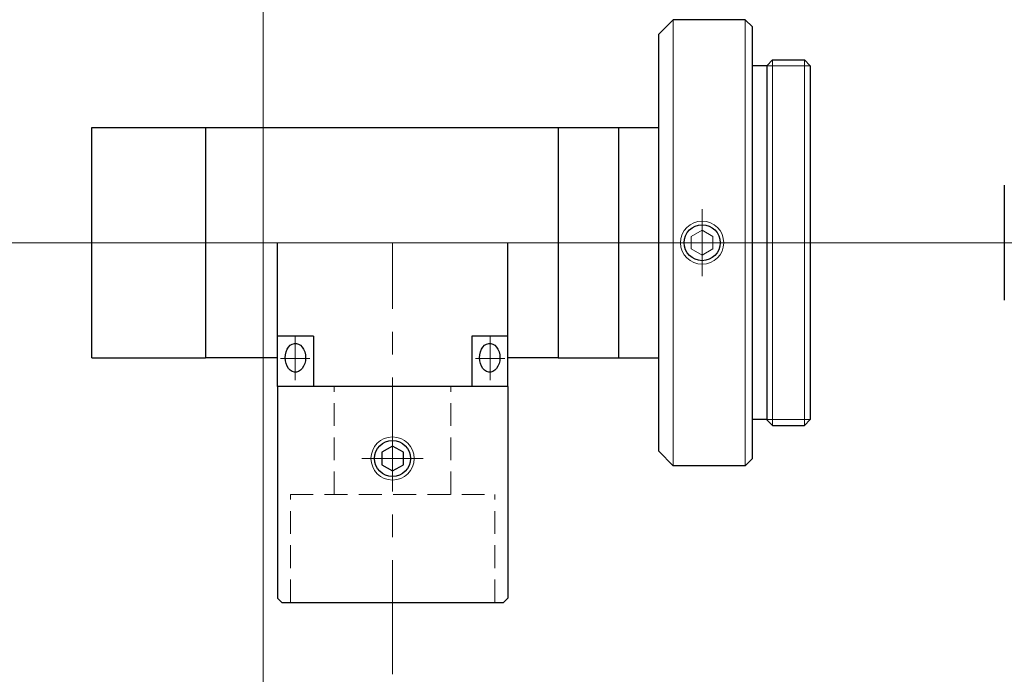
# Model space of a CAD drawing. Header units: millimetres. Extents: x -297 to 108, y -865 to 63.
import ezdxf

# ---------------------------------------------------------------- set-up
doc = ezdxf.new("R2010")
doc.units = ezdxf.units.MM
doc.header["$LTSCALE"] = 0.25
doc.linetypes.add('CENTER', pattern=[50.8, 31.75, -6.35, 6.35, -6.35])
doc.linetypes.add('HIDDEN', pattern=[9.525, 6.35, -3.175])
doc.layers.add('00_補助線', color=252, linetype='Continuous', lineweight=0, plot=False)
for name, color, linetype, lineweight in [('01_中心線', 1, 'CENTER', 20), ('iris＆image_circle', 7, 'Continuous', 30), ('外観', 7, 'Continuous', 30)]:
    doc.layers.add(name, color=color, linetype=linetype, lineweight=lineweight)

msp = doc.modelspace()

# ---------------------------------------------------------------- linework, layer by layer
at = {"layer": '00_補助線'}
for p, direction in [((56.456, 20.429), (0, 1)), ((-30.279, 47.323), (1, 0))]:
    msp.add_xline(p, direction, dxfattribs=at)
at = {"layer": '01_中心線'}
for p, q in [((86.946, 44.998), (86.946, 49.647)), ((39.546, 47.323), (107.937, 47.323)), ((65.446, 17.323), (65.446, 47.323)), ((58.687, 40.794), (58.687, 37.768)), ((72.22, 40.794), (72.22, 37.768)), ((59.708, 39.281), (57.666, 39.281)), ((71.2, 39.281), (73.241, 39.281)), ((67.575, 32.323), (63.318, 32.323))]:
    msp.add_line(p, q, dxfattribs=at)
msp.add_lwpolyline([(86.196, 46.89), (86.946, 46.457), (87.696, 46.89), (87.696, 47.756), (86.946, 48.189), (86.196, 47.756)], close=True, dxfattribs=at)
at = {"layer": 'iris＆image_circle'}
msp.add_line((107.937, 51.323), (107.937, 43.323), dxfattribs=at)
at = {"layer": '外観'}
for p, q in [((83.946, 61.823), (84.946, 62.823)), ((89.946, 62.823), (84.946, 62.823)), ((89.946, 62.823), (90.446, 62.323)), ((90.446, 32.323), (90.446, 62.323)), ((83.946, 32.823), (83.946, 61.823)), ((91.446, 59.623), (90.446, 59.623)), ((91.446, 59.626), (91.843, 60.023)), ((91.446, 59.626), (91.446, 35.02)), ((91.843, 60.023), (94.049, 60.023)), ((94.049, 60.023), (94.446, 59.623)), ((94.446, 59.623), (94.446, 35.023)), ((44.546, 39.323), (44.546, 55.323)), ((44.546, 55.323), (52.446, 55.323)), ((52.446, 55.323), (76.946, 55.323)), ((52.446, 55.323), (52.446, 39.323)), ((76.946, 55.323), (76.946, 39.323)), ((76.946, 55.323), (81.146, 55.323)), ((81.146, 55.323), (81.146, 39.323)), ((81.146, 55.323), (83.946, 55.323)), ((57.446, 37.323), (57.446, 47.323)), ((73.446, 37.323), (73.446, 47.323)), ((59.946, 40.823), (57.446, 40.823)), ((59.946, 40.823), (59.946, 37.323)), ((70.946, 40.823), (70.946, 37.323)), ((73.446, 40.823), (70.946, 40.823)), ((44.546, 39.323), (52.446, 39.323)), ((57.446, 39.323), (52.446, 39.323)), ((76.946, 39.323), (73.446, 39.323)), ((76.946, 39.323), (81.146, 39.323)), ((81.146, 39.323), (83.946, 39.323)), ((57.446, 37.323), (57.446, 22.623)), ((73.446, 37.323), (57.446, 37.323)), ((73.446, 37.323), (73.446, 22.623)), ((91.446, 35.023), (90.446, 35.023)), ((91.446, 35.02), (91.843, 34.623)), ((94.049, 34.623), (94.446, 35.023)), ((91.843, 34.623), (94.049, 34.623)), ((83.946, 32.823), (84.946, 31.823)), ((89.946, 31.823), (90.446, 32.323)), ((89.946, 31.823), (84.946, 31.823)), ((57.446, 22.623), (57.746, 22.323)), ((73.146, 22.323), (73.446, 22.623)), ((57.746, 22.323), (73.146, 22.323))]:
    msp.add_line(p, q, dxfattribs=at)
at = {"layer": '外観', "lineweight": 15}
msp.add_line((84.946, 62.823), (84.946, 31.823), dxfattribs=at)
at = {"layer": '外観', "lineweight": 9}
msp.add_line((89.946, 31.823), (89.946, 62.823), dxfattribs=at)
at = {"layer": '外観', "lineweight": 20}
for p, q in [((94.446, 59.623), (91.446, 59.623)), ((91.843, 60.023), (91.843, 34.623)), ((94.049, 60.023), (94.049, 34.623)), ((94.446, 35.023), (91.446, 35.023))]:
    msp.add_line(p, q, dxfattribs=at)
at = {"layer": '外観', "color": 3, "linetype": 'HIDDEN', "lineweight": 20}
for p, q in [((61.396, 29.823), (61.396, 37.323)), ((69.496, 29.823), (69.496, 37.323)), ((58.346, 29.823), (72.546, 29.823)), ((58.346, 22.323), (58.346, 29.823)), ((72.546, 22.323), (72.546, 29.823))]:
    msp.add_line(p, q, dxfattribs=at)
at = {"layer": '外観'}
for points in [[(57.989, 39.323), (58.005, 39.531), (58.05, 39.729), (58.124, 39.911), (58.223, 40.066), (58.343, 40.189), (58.478, 40.274), (58.623, 40.317), (58.77, 40.317), (58.915, 40.274), (59.05, 40.189), (59.17, 40.066), (59.269, 39.911), (59.342, 39.729), (59.388, 39.531), (59.404, 39.323), (59.388, 39.115), (59.342, 38.916), (59.269, 38.735), (59.17, 38.58), (59.05, 38.457), (58.915, 38.372), (58.77, 38.328), (58.623, 38.328), (58.478, 38.372), (58.343, 38.457), (58.223, 38.58), (58.124, 38.735), (58.05, 38.916), (58.005, 39.115)], [(72.904, 39.323), (72.888, 39.115), (72.842, 38.916), (72.769, 38.735), (72.67, 38.58), (72.55, 38.457), (72.415, 38.372), (72.27, 38.328), (72.123, 38.328), (71.978, 38.372), (71.843, 38.457), (71.723, 38.58), (71.624, 38.735), (71.55, 38.916), (71.505, 39.115), (71.489, 39.323), (71.505, 39.531), (71.55, 39.729), (71.624, 39.911), (71.723, 40.066), (71.843, 40.189), (71.978, 40.274), (72.123, 40.317), (72.27, 40.317), (72.415, 40.274), (72.55, 40.189), (72.67, 40.066), (72.769, 39.911), (72.842, 39.729), (72.888, 39.531)], [(64.696, 31.89), (65.446, 31.457), (66.196, 31.89), (66.196, 32.756), (65.446, 33.189), (64.696, 32.756)]]:
    msp.add_lwpolyline(points, close=True, dxfattribs=at)
at = {"layer": '外観', "lineweight": 20}
for centre in [(86.946, 47.323), (65.446, 32.323)]:
    msp.add_circle(centre, 1.5, dxfattribs=at)
at = {"layer": '外観'}
for centre in [(86.946, 47.323), (65.446, 32.323)]:
    msp.add_circle(centre, 1.25, dxfattribs=at)

doc.saveas('drawing.dxf')
